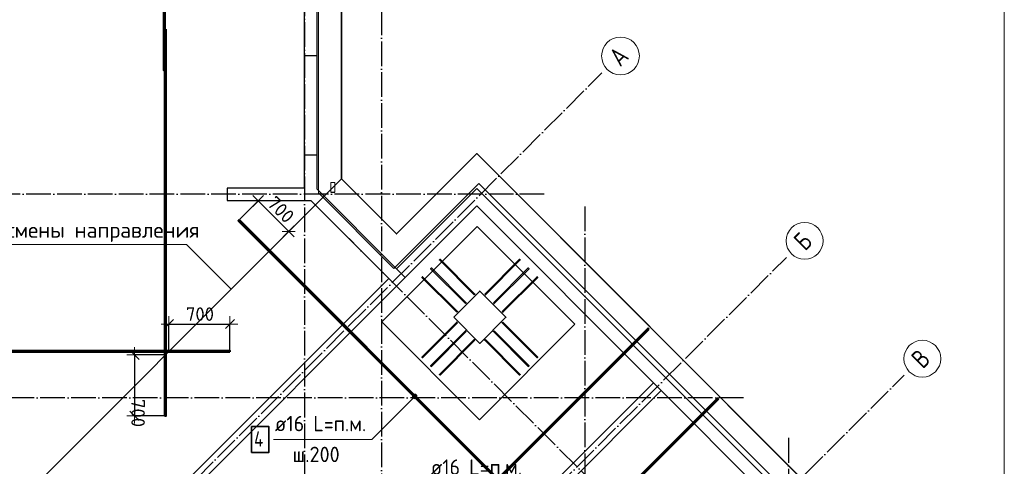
# Model space of a CAD drawing. Header units: millimetres. Extents: x -3483 to 105345, y -283423 to 72284.
# Tile 85 of 157: x 49283 to 65250, y 17391 to 24628. Entities that reach past the tile are written whole.
import ezdxf

# ---------------------------------------------------------------- set-up
doc = ezdxf.new("R2010")
doc.units = ezdxf.units.MM
doc.header["$PDMODE"] = 65
for name, pattern in [('______11', [500, 400, -50, 0, -50]), ('______2', [270, 200, -70]), ('______5', [1100, 800, -100, 100, -100])]:
    doc.linetypes.add(name, pattern=pattern)
for name, color, linetype, lineweight in [('Standard', 7, 'Continuous', 25), ('Арм.стержн. Арматура края', 96, 'Continuous', 35), ('Армирование стержнями_ общее', 40, 'Continuous', 35), ('Размерная линия_ общее', 7, 'Continuous', 13), ('Стальная конструкция_ общее', 7, 'Continuous', 25), ('Стена_ общее', 7, 'Continuous', 35), ('Фундамент_ общее', 7, 'Continuous', 35)]:
    doc.layers.add(name, color=color, linetype=linetype, lineweight=lineweight)
for name, color, linetype, lineweight, true_color in [('Арм.стержн.верхн.зоны У', 7, 'Continuous', 35, 0xecec00), ('Арм.стержн.верхн.зоны Х', 7, 'Continuous', 35, 0x0000c6), ('Арм.стержн.ниж.зоны У', 7, 'Continuous', 35, 0x00b300), ('Арм.стержн.ниж.зоны Х', 7, 'Continuous', 35, 0xc600c6), ('Осевая линия_ общее', 7, '______5', 13, 0xa0a0a0)]:
    doc.layers.add(name, color=color, linetype=linetype, lineweight=lineweight, true_color=true_color)
doc.styles.add('ARIAL', font='ARIAL.TTF')
doc.styles.add('ISOCPEUR', font='ISOCPEUR')
doc.dimstyles.new('DIMSTYLE_4', dxfattribs={"dimtxt": 220, "dimasz": 250, "dimexe": 0, "dimexo": 0, "dimgap": 110, "dimtad": 2, "dimdec": 0, "dimrnd": 5, "dimzin": 12, "dimdsep": 46, "dimtxsty": 'ISOCPEUR', "dimblk1": 'ALL_ML_STRICH', "dimblk2": 'ALL_ML_STRICH', "dimsah": 1, "dimcen": 0, "dimclrd": 7, "dimclre": 256, "dimclrt": 7, "dimadec": 0, "dimazin": 0, "dimtfac": 1, "dimtdec": 0, "dimtix": 1, "dimtmove": 2, "dimatfit": 3, "dimfxl": 0, "dimtzin": 0, "dimlwd": 0, "dimlwe": -3, "dimarcsym": 0})

# ---------------------------------------------------------------- blocks, each defined once
blk = doc.blocks.new('СЛОЖНЫЙ_ОБЪЕКТ_1')
at = {"layer": 'Стена_ общее', "color": 9, "linetype": 'Continuous', "lineweight": -3, "true_color": 0xc7c7c7, "transparency": 33554687}
for p, q in [((54100, 31590), (54100, 21886)), ((53900, 21900), (53900, 25000)), ((52650, 21900), (52650, 21700)), ((53900, 21900), (52650, 21900)), ((55394, 20592), (54100, 21886)), ((56695, 21893), (55394, 20592)), ((56837, 21752), (56695, 21893)), ((61751, 16837), (56837, 21752)), ((52650, 21700), (54004, 21700)), ((54004, 21700), (55267, 20436)), ((55536, 20451), (56695, 21610)), ((56695, 21610), (59559, 18746)), ((55394, 20309), (55536, 20451)), ((55267, 20436), (49511, 14681)), ((49639, 14553), (55394, 20309)), ((55394, 20309), (55267, 20436)), ((55868, 15055), (59559, 18746)), ((59559, 18746), (59686, 18619)), ((59686, 18619), (55995, 14928)), ((59686, 18619), (61468, 16837))]:
    blk.add_line(p, q, dxfattribs=at)
at = {"layer": 'Стена_ общее', "color": 9, "linetype": '______2', "lineweight": -3, "true_color": 0xc7c7c7, "transparency": 33554687}
for p, q in [((54100, 24040), (53900, 24040)), ((53900, 22440), (54100, 22440)), ((55394, 20592), (55536, 20451))]:
    blk.add_line(p, q, dxfattribs=at)
blk = doc.blocks.new('ALL_ML_STRICH')
at = {"color": 0, "linetype": 'ByBlock', "lineweight": -2}
for p, q in [((-1, 0), (0.5, 0)), ((-0.3, -0.3), (0.3, 0.3)), ((0, -0.5), (0, 0.5))]:
    blk.add_line(p, q, dxfattribs=at)
blk = doc.blocks.new('*D771')
at = {"layer": 'DEFPOINTS', "color": 7, "linetype": 'Continuous', "lineweight": 13, "transparency": 33554687}
for p in [(53150, 21692), (52835, 21377), (53330, 20882)]:
    blk.add_point(p, dxfattribs=at)
at = {"layer": 'Размерная линия_ общее', "color": 253, "linetype": 'Continuous', "lineweight": -2, "true_color": 0xa0a0a0, "transparency": 33554687}
for p, q in [((52849, 21391), (53150, 21692)), ((53344, 20896), (53645, 21197))]:
    blk.add_line(p, q, dxfattribs=at)
at = {"layer": 'Размерная линия_ общее', "color": 7, "linetype": 'Continuous', "lineweight": -2, "transparency": 33554687}
blk.add_line((53150, 21692), (53645, 21197), dxfattribs=at)
at = {"layer": 'Размерная линия_ общее', "color": 7, "linetype": 'Continuous', "lineweight": 13, "transparency": 33554687, "xscale": 250, "yscale": 250, "zscale": 250}
for p, rotation in [((53150, 21692), 134.9999999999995), ((53645, 21197), 314.9999999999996)]:
    blk.add_blockref('ALL_ML_STRICH', p, dxfattribs=dict(at, rotation=rotation))
at = {"layer": 'Размерная линия_ общее', "color": 7, "linetype": 'Continuous', "lineweight": 13, "transparency": 33554687, "insert": (53518, 21550), "char_height": 220, "width": 660, "attachment_point": 5, "rotation": 315, "style": 'ISOCPEUR'}
blk.add_mtext('\\A1;{700}', dxfattribs=at)
blk = doc.blocks.new('*D772')
at = {"layer": 'DEFPOINTS', "color": 7, "linetype": 'Continuous', "lineweight": 13, "transparency": 33554687}
for p in [(51143, 19197), (51645, 19197), (51645, 18207)]:
    blk.add_point(p, dxfattribs=at)
at = {"layer": 'Размерная линия_ общее', "color": 253, "linetype": 'Continuous', "lineweight": -2, "true_color": 0xa0a0a0, "transparency": 33554687}
for p, q in [((51625, 19197), (51143, 19197)), ((51625, 18207), (51143, 18207))]:
    blk.add_line(p, q, dxfattribs=at)
at = {"layer": 'Размерная линия_ общее', "color": 7, "linetype": 'Continuous', "lineweight": -2, "transparency": 33554687}
blk.add_line((51143, 19197), (51143, 18207), dxfattribs=at)
at = {"layer": 'Размерная линия_ общее', "color": 7, "linetype": 'Continuous', "lineweight": 13, "transparency": 33554687, "xscale": 250, "yscale": 250, "zscale": 250}
for p, rotation in [((51143, 19197), 90), ((51143, 18207), 270)]:
    blk.add_blockref('ALL_ML_STRICH', p, dxfattribs=dict(at, rotation=rotation))
at = {"layer": 'Размерная линия_ общее', "color": 7, "linetype": 'Continuous', "lineweight": 13, "transparency": 33554687, "insert": (51313, 18482), "char_height": 220, "width": 11, "attachment_point": 1, "rotation": 270, "line_spacing_factor": 0.60241, "style": 'ISOCPEUR'}
blk.add_mtext('700', dxfattribs=at)
blk = doc.blocks.new('*D773')
at = {"layer": 'DEFPOINTS', "color": 7, "linetype": 'Continuous', "lineweight": 13, "transparency": 33554687}
for p in [(51703, 19697), (51703, 19255), (52693, 19255)]:
    blk.add_point(p, dxfattribs=at)
at = {"layer": 'Размерная линия_ общее', "color": 253, "linetype": 'Continuous', "lineweight": -2, "true_color": 0xa0a0a0, "transparency": 33554687}
for p, q in [((51703, 19275), (51703, 19697)), ((52693, 19275), (52693, 19697))]:
    blk.add_line(p, q, dxfattribs=at)
at = {"layer": 'Размерная линия_ общее', "color": 7, "linetype": 'Continuous', "lineweight": -2, "transparency": 33554687}
blk.add_line((51703, 19697), (52693, 19697), dxfattribs=at)
at = {"layer": 'Размерная линия_ общее', "color": 7, "linetype": 'Continuous', "lineweight": 13, "transparency": 33554687, "xscale": 250, "yscale": 250, "zscale": 250, "rotation": 180}
blk.add_blockref('ALL_ML_STRICH', (51703, 19697), dxfattribs=at)
at = {"layer": 'Размерная линия_ общее', "color": 7, "linetype": 'Continuous', "lineweight": 13, "transparency": 33554687, "xscale": 250, "yscale": 250, "zscale": 250}
blk.add_blockref('ALL_ML_STRICH', (52693, 19697), dxfattribs=at)
at = {"layer": 'Размерная линия_ общее', "color": 7, "linetype": 'Continuous', "lineweight": 13, "transparency": 33554687, "insert": (51978, 19967), "char_height": 220, "width": 11, "attachment_point": 1, "line_spacing_factor": 0.60241, "style": 'ISOCPEUR'}
blk.add_mtext('700', dxfattribs=at)
blk = doc.blocks.new('СЛОЖНЫЙ_ОБЪЕКТ_12')
at = {"layer": 'Армирование стержнями_ общее', "color": 7, "linetype": 'Continuous', "lineweight": 25, "transparency": 33554687}
blk.add_lwpolyline([(54500, 22052), (42568, 10120), (39350, 10120)], dxfattribs=at)
blk = doc.blocks.new('СЛОЖНЫЙ_ОБЪЕКТ_13')
at = {"layer": 'Осевая линия_ общее', "color": 253, "linetype": '______11', "lineweight": -3, "true_color": 0xa0a0a0, "transparency": 33554687}
for p, q in [((41882, 6924), (58725, 23767)), ((62211, 13493), (54624, 21080)), ((46287, 5347), (61716, 20776)), ((46817, 2059), (63625, 18867))]:
    blk.add_line(p, q, dxfattribs=at)
at = {"layer": 'Осевая линия_ общее', "color": 7, "linetype": 'Continuous', "lineweight": 13, "transparency": 33554687}
for centre, radius in [((59026, 24040), 306), ((62012, 21044), 299), ((63921, 19135), 299)]:
    blk.add_circle(centre, radius, dxfattribs=at)
at = {"layer": 'Осевая линия_ общее', "color": 7, "linetype": 'Continuous', "lineweight": 13, "transparency": 33554687, "char_height": 300, "attachment_point": 7, "rotation": 45, "style": 'ISOCPEUR'}
for s, insert, width in [('\\W0.82;А', (59022, 23852), 392.65), ('\\W0.80;Б', (62019, 20867), 359.83), ('\\W0.80;В', (63928, 18958), 359.83)]:
    blk.add_mtext(s, dxfattribs=dict(at, insert=insert, width=width))

msp = doc.modelspace()

# ---------------------------------------------------------------- hatches: boundary and pattern name
at = {"layer": 'Арм.стержн.верхн.зоны У', "linetype": 'Continuous', "lineweight": 13, "transparency": 33554687}
for points in [[(55652.3, 18532.7), (55714.9, 18496.6), (55661.9, 18549.6)], [(55652.3, 18513.6), (55698, 18487), (55652.3, 18532.7)], [(55652.3, 18532.7), (55698, 18487), (55714.9, 18496.6)], [(55661.9, 18549.6), (55724.5, 18513.6), (55678.9, 18559.2)], [(55661.9, 18549.6), (55714.9, 18496.6), (55724.5, 18513.6)], [(55678.9, 18559.2), (55724.5, 18513.6), (55724.5, 18532.7)], [(55678.9, 18559.2), (55724.5, 18532.7), (55698, 18559.2)], [(55698, 18559.2), (55724.5, 18532.7), (55714.9, 18549.6)], [(55678.9, 18487), (55652.3, 18513.6), (55661.9, 18496.6)], [(55652.3, 18513.6), (55678.9, 18487), (55698, 18487)]]:
    msp.add_hatch(color=7, dxfattribs=at).paths.add_polyline_path(points)

# ---------------------------------------------------------------- linework, layer by layer
at = {"layer": 'Standard', "color": 52, "linetype": 'Continuous', "lineweight": 13, "transparency": 33554687}
for p, q in [((56701.1, 21276.5), (55155.4, 19730.7)), ((56701.1, 21276.5), (55155.4, 19730.7)), ((56701.1, 21276.5), (55155.4, 19730.7)), ((56701.1, 21276.5), (55155.4, 19730.7)), ((58285, 19692.6), (56701.1, 21276.5)), ((58285, 19692.6), (56701.1, 21276.5)), ((58285, 19692.6), (56701.1, 21276.5)), ((58285, 19692.6), (56701.1, 21276.5)), ((55155.4, 19730.7), (56739.3, 18146.8)), ((55155.4, 19730.7), (56739.3, 18146.8)), ((55155.4, 19730.7), (56739.3, 18146.8)), ((55155.4, 19730.7), (56739.3, 18146.8)), ((56739.3, 18146.8), (58285, 19692.6)), ((56739.3, 18146.8), (58285, 19692.6)), ((56739.3, 18146.8), (58285, 19692.6)), ((56739.3, 18146.8), (58285, 19692.6))]:
    msp.add_line(p, q, dxfattribs=at)
at = {"layer": 'Standard', "color": 7, "linetype": 'Continuous', "lineweight": 13, "transparency": 33554687}
for points in [[(39250, -750), (65250, -750), (65250, 46690), (39250, 46690), (39250, -750)], [(64697.3, 650), (64697.3, 14100), (61855.2, 14100), (60374.6, 15580.6), (61750, 16955.9), (56729.5, 21976.4), (55350.7, 20597.5), (54127.4, 21820.8), (54127.4, 31582)], [(52710.3, 20262.3), (51989, 20983.6), (47539, 20983.6)]]:
    msp.add_lwpolyline(points, dxfattribs=at)
at = {"layer": 'Арм.стержн. Арматура края', "color": 7, "linetype": 'Continuous', "lineweight": 35, "transparency": 33554687}
for points in [[(56513, 20027.7), (55947.3, 20593.4), (55958.6, 20604.7), (56524.3, 20039), (56513, 20027.7)], [(56654.4, 20169.2), (56088.7, 20734.8), (56100, 20746.1), (56665.7, 20180.5), (56654.4, 20169.2)], [(56824.1, 20180.5), (57389.8, 20746.1), (57401.1, 20734.8), (56835.4, 20169.2), (56824.1, 20180.5)], [(56965.5, 20039), (57531.2, 20604.7), (57542.5, 20593.4), (56976.9, 20027.7), (56965.5, 20039)], [(56371.6, 19886.3), (55805.9, 20452), (55817.2, 20463.3), (56382.9, 19897.6), (56371.6, 19886.3)], [(57107, 19897.6), (57672.7, 20463.3), (57684, 20452), (57118.3, 19886.3), (57107, 19897.6)], [(56382.9, 19716.6), (55817.2, 19150.9), (55805.9, 19162.2), (56371.6, 19727.9), (56382.9, 19716.6)], [(57118.3, 19727.9), (57684, 19162.2), (57672.7, 19150.9), (57107, 19716.6), (57118.3, 19727.9)], [(56524.3, 19575.2), (55958.6, 19009.5), (55947.3, 19020.8), (56513, 19586.5), (56524.3, 19575.2)], [(56976.9, 19586.5), (57542.5, 19020.8), (57531.2, 19009.5), (56965.5, 19575.2), (56976.9, 19586.5)], [(56665.7, 19433.8), (56100, 18868.1), (56088.7, 18879.4), (56654.4, 19445.1), (56665.7, 19433.8)], [(56835.4, 19445.1), (57401.1, 18879.4), (57389.8, 18868.1), (56824.1, 19433.8), (56835.4, 19445.1)]]:
    msp.add_lwpolyline(points, dxfattribs=at)
at = {"layer": 'Арм.стержн.верхн.зоны У', "color": 7, "linetype": 'Continuous', "lineweight": 13, "transparency": 33554687}
for p, q in [((54990.9, 17825.6), (55688.4, 18523.1)), ((55661.9, 18549.6), (55661.9, 18549.6)), ((55714.9, 18549.6), (55714.9, 18549.6)), ((55661.9, 18496.6), (55661.9, 18496.6)), ((55714.9, 18496.6), (55714.9, 18496.6)), ((53400.9, 17825.6), (54990.9, 17825.6))]:
    msp.add_line(p, q, dxfattribs=at)
at = {"layer": 'Арм.стержн.верхн.зоны У', "color": 52, "linetype": 'Continuous', "lineweight": 35, "transparency": 33554687}
for points in [[(40600, 46590), (40600, 43340), (39350, 43340), (39350, 38420), (40600, 38420), (40600, 32820), (39350, 32820), (39350, 27900), (40600, 27900), (40600, 22300), (39350, 22300), (39350, 18000), (40600, 18000), (40600, 12640), (39350, 12640), (39350, 10119.9), (42567.8, 10119.9), (54500, 22052), (54500, 31190), (56340, 31190), (56340, 40050), (54500, 40050), (54500, 46590), (40600, 46590)], [(62316.9, 16837.3), (56695.4, 22458.8), (55394.4, 21157.7), (54500, 22052), (42567.8, 10119.9), (39350, 10119.9), (42567.4, 6902.4), (43451.3, 7786.3), (47715.2, 3522.4), (46831.3, 2638.6), (50119.9, -650), (50119.9, 2567.8), (62052, 14500), (61015.9, 15536.2), (62316.9, 16837.3)], [(56320.7, 19807.1), (56744.9, 19382.8), (57169.2, 19807.1), (56744.9, 20231.4), (56320.7, 19807.1)]]:
    msp.add_lwpolyline(points, dxfattribs=at)
at = {"layer": 'Арм.стержн.верхн.зоны У', "color": 7, "linetype": 'Continuous', "lineweight": 50, "transparency": 33554687}
for points in [[(51637, 35504), (51637, 23804), (51621, 23804), (51621, 35504), (51637, 35504)], [(51653, 24474), (51653, 18207.1), (51637, 18207.1), (51637, 24474), (51653, 24474)], [(52840.4, 21382.4), (61124.9, 13097.9), (61113.6, 13086.6), (52829.1, 21371.1), (52840.4, 21382.4)]]:
    msp.add_lwpolyline(points, dxfattribs=at)
at = {"layer": 'Арм.стержн.верхн.зоны У', "color": 7, "linetype": 'Continuous', "lineweight": 35, "transparency": 33554687}
msp.add_lwpolyline([(53042.6, 17617.3), (53325.9, 17617.3), (53325.9, 18033.9), (53042.6, 18033.9), (53042.6, 17617.3)], dxfattribs=at)
at = {"layer": 'Арм.стержн.верхн.зоны У', "color": 7, "linetype": 'Continuous', "lineweight": 13, "transparency": 33554687}
msp.add_circle((55688.4, 18523.1), 37.5, dxfattribs=at)
at = {"layer": 'Арм.стержн.верхн.зоны Х', "color": 52, "linetype": 'Continuous', "lineweight": 35, "transparency": 33554687}
for points in [[(40600, 46590), (40600, 43340), (39350, 43340), (39350, 38420), (40600, 38420), (40600, 32820), (39350, 32820), (39350, 27900), (40600, 27900), (40600, 22300), (39350, 22300), (39350, 18000), (40600, 18000), (40600, 12640), (39350, 12640), (39350, 10119.9), (42567.8, 10119.9), (54500, 22052), (54500, 31190), (56340, 31190), (56340, 40050), (54500, 40050), (54500, 46590), (40600, 46590)], [(62316.9, 16837.3), (56695.4, 22458.8), (55394.4, 21157.7), (54500, 22052), (42567.8, 10119.9), (39350, 10119.9), (42567.4, 6902.4), (43451.3, 7786.3), (47715.2, 3522.4), (46831.3, 2638.6), (50119.9, -650), (50119.9, 2567.8), (62052, 14500), (61015.9, 15536.2), (62316.9, 16837.3)], [(56320.7, 19807.1), (56744.9, 19382.8), (57169.2, 19807.1), (56744.9, 20231.4), (56320.7, 19807.1)]]:
    msp.add_lwpolyline(points, dxfattribs=at)
at = {"layer": 'Арм.стержн.верхн.зоны Х', "color": 7, "linetype": 'Continuous', "lineweight": 50, "transparency": 33554687}
for points in [[(52692.8, 19246.9), (41051.8, 19246.9), (41051.8, 19262.9), (52692.8, 19262.9), (52692.8, 19246.9)], [(60615.1, 18482.5), (52330.7, 10198), (52319.4, 10209.3), (60603.8, 18493.8), (60615.1, 18482.5)]]:
    msp.add_lwpolyline(points, dxfattribs=at)
at = {"layer": 'Арм.стержн.ниж.зоны У', "color": 52, "linetype": 'Continuous', "lineweight": 35, "transparency": 33554687}
for points in [[(40600, 46590), (40600, 43340), (39350, 43340), (39350, 38420), (40600, 38420), (40600, 32820), (39350, 32820), (39350, 27900), (40600, 27900), (40600, 22300), (39350, 22300), (39350, 18000), (40600, 18000), (40600, 12640), (39350, 12640), (39350, 10119.9), (42567.8, 10119.9), (54500, 22052), (54500, 31190), (56340, 31190), (56340, 40050), (54500, 40050), (54500, 46590), (40600, 46590)], [(62316.9, 16837.3), (56695.4, 22458.8), (55394.4, 21157.7), (54500, 22052), (42567.8, 10119.9), (39350, 10119.9), (42567.4, 6902.4), (43451.3, 7786.3), (47715.2, 3522.4), (46831.3, 2638.6), (50119.9, -650), (50119.9, 2567.8), (62052, 14500), (61015.9, 15536.2), (62316.9, 16837.3)]]:
    msp.add_lwpolyline(points, dxfattribs=at)
at = {"layer": 'Арм.стержн.ниж.зоны Х', "color": 52, "linetype": 'Continuous', "lineweight": 35, "transparency": 33554687}
for points in [[(40600, 46590), (40600, 43340), (39350, 43340), (39350, 38420), (40600, 38420), (40600, 32820), (39350, 32820), (39350, 27900), (40600, 27900), (40600, 22300), (39350, 22300), (39350, 18000), (40600, 18000), (40600, 12640), (39350, 12640), (39350, 10119.9), (42567.8, 10119.9), (54500, 22052), (54500, 31190), (56340, 31190), (56340, 40050), (54500, 40050), (54500, 46590), (40600, 46590)], [(62316.9, 16837.3), (56695.4, 22458.8), (55394.4, 21157.7), (54500, 22052), (42567.8, 10119.9), (39350, 10119.9), (42567.4, 6902.4), (43451.3, 7786.3), (47715.2, 3522.4), (46831.3, 2638.6), (50119.9, -650), (50119.9, 2567.8), (62052, 14500), (61015.9, 15536.2), (62316.9, 16837.3)]]:
    msp.add_lwpolyline(points, dxfattribs=at)
at = {"layer": 'Арм.стержн.ниж.зоны Х', "color": 7, "linetype": 'Continuous', "lineweight": 50, "transparency": 33554687}
msp.add_lwpolyline([(59483.8, 19613.9), (51199.3, 11329.4), (51188, 11340.7), (59472.4, 19625.2), (59483.8, 19613.9)], dxfattribs=at)
at = {"layer": 'Осевая линия_ общее', "color": 253, "linetype": '______11', "lineweight": -3, "true_color": 0xa0a0a0, "transparency": 33554687}
for p, q in [((53900, 46590), (53900, -2827.9)), ((55150, 40780), (55150, -2827.9)), ((57790, 21800), (37142.2, 21800)), ((58450, 21600), (58450, -2827.9)), ((61020, 18500), (37142.2, 18500)), ((61750, 17850), (61750, -2827.9))]:
    msp.add_line(p, q, dxfattribs=at)
at = {"layer": 'Стальная конструкция_ общее', "color": 253, "linetype": '______2', "lineweight": 18, "true_color": 0xababab, "transparency": 33554687}
for p, q in [((54331.1, 21834.2), (54331.1, 21991.1)), ((54331.1, 21991.1), (54391.1, 21991.1)), ((54331.1, 21834.2), (54331.1, 21991.1)), ((54331.1, 21991.1), (54391.1, 21991.1)), ((54391.1, 21991.1), (54391.1, 21834.2)), ((54391.1, 21991.1), (54391.1, 21834.2))]:
    msp.add_line(p, q, dxfattribs=at)
at = {"layer": 'Стальная конструкция_ общее', "color": 7, "linetype": 'Continuous', "lineweight": 25, "transparency": 33554687}
for p, q in [((54331.1, 21831.1), (54331.1, 21834.2)), ((54331.1, 21834.2), (54391.1, 21834.2)), ((54331.1, 21831.1), (54331.1, 21834.2)), ((54331.1, 21834.2), (54391.1, 21834.2)), ((54331.1, 21831.1), (54391.1, 21831.1)), ((54331.1, 21831.1), (54391.1, 21831.1)), ((54391.1, 21834.2), (54391.1, 21831.1)), ((54391.1, 21834.2), (54391.1, 21831.1))]:
    msp.add_line(p, q, dxfattribs=at)
at = {"layer": 'Фундамент_ общее', "color": 7, "lineweight": 25, "transparency": 33554687}
for p, q in [((54500, 31190), (54500, 22052)), ((55394.4, 21157.7), (56695.4, 22458.8)), ((56695.4, 22458.8), (62316.9, 16837.3)), ((54500, 22052), (55394.4, 21157.7)), ((56744.9, 20231.4), (56320.7, 19807.1)), ((57169.2, 19807.1), (56744.9, 20231.4)), ((56320.7, 19807.1), (56744.9, 19382.8)), ((56744.9, 19382.8), (57169.2, 19807.1))]:
    msp.add_line(p, q, dxfattribs=at)
at = {"layer": 'Фундамент_ общее', "color": 7, "linetype": 'Continuous', "lineweight": 25, "transparency": 33554687}
for p, q in [((54500, 31190), (54500, 22052)), ((55394.4, 21157.7), (56695.4, 22458.8)), ((56695.4, 22458.8), (62316.9, 16837.3)), ((54500, 22052), (55394.4, 21157.7)), ((56744.9, 20231.4), (56320.7, 19807.1)), ((57169.2, 19807.1), (56744.9, 20231.4)), ((56320.7, 19807.1), (56744.9, 19382.8)), ((56744.9, 19382.8), (57169.2, 19807.1))]:
    msp.add_line(p, q, dxfattribs=at)

# ---------------------------------------------------------------- block references
at = {"layer": 'Армирование стержнями_ общее', "color": 7, "linetype": 'Continuous', "lineweight": 25, "transparency": 33554687}
msp.add_blockref('СЛОЖНЫЙ_ОБЪЕКТ_12', (0, 0), dxfattribs=at)
at = {"layer": 'Осевая линия_ общее', "color": 253, "linetype": '______11', "lineweight": -3, "true_color": 0xa0a0a0, "transparency": 33554687}
msp.add_blockref('СЛОЖНЫЙ_ОБЪЕКТ_13', (0, 0), dxfattribs=at)
at = {"layer": 'Стена_ общее', "color": 9, "linetype": 'Continuous', "lineweight": -3, "true_color": 0xc7c7c7, "transparency": 33554687}
msp.add_blockref('СЛОЖНЫЙ_ОБЪЕКТ_1', (0, 0), dxfattribs=at)

# ---------------------------------------------------------------- texts
at = {"layer": 'Standard', "color": 7, "linetype": 'Continuous', "lineweight": 13, "transparency": 33554687, "insert": (47586.5, 21345), "char_height": 250, "width": 4593.205, "attachment_point": 1, "line_spacing_factor": 1.024096, "style": 'ARIAL'}
msp.add_mtext('\\A1;{\\fISOCPEUR|i0|b0;\\H250.000000;\\W1.000000;\\C7;Граница смены направления}\\P{\\fISOCPEUR|i0|b0;\\H250.000000;\\W1.000000;\\C7;арматуры}\\P', dxfattribs=at)
at = {"layer": 'Арм.стержн.верхн.зоны У', "color": 7, "linetype": 'Continuous', "lineweight": 25, "transparency": 33554687, "char_height": 250, "attachment_point": 7, "style": 'ISOCPEUR'}
for s, insert, width in [('\\W0.94;ø16 L=п.м.', (53420.9, 17958.9), 1666.526), ('\\W0.80;4', (53084.2, 17708.9), 299.861), ('\\W0.95;ш.200 ', (53708.4, 17458.9), 1093.33)]:
    msp.add_mtext(s, dxfattribs=dict(at, insert=insert, width=width))
at = {"layer": 'Арм.стержн.верхн.зоны Х', "color": 7, "linetype": 'Continuous', "lineweight": 25, "transparency": 33554687, "insert": (55948.4, 17253), "char_height": 250, "width": 1666.526, "attachment_point": 7, "style": 'ISOCPEUR'}
msp.add_mtext('\\W0.94;ø16 L=п.м.', dxfattribs=at)

# ---------------------------------------------------------------- dimensions: what is measured, and where the dimension line sits
at = {"layer": 'Размерная линия_ общее', "color": 7, "linetype": 'Continuous', "lineweight": 13, "transparency": 33554687}
dim = msp.add_linear_dim(base=(53644.8, 21196.8), p1=(52848.9, 21390.9), p2=(53343.9, 20895.9), angle=315, dimstyle='DIMSTYLE_4', override={"dimpost": '<>', "dimclrd": 7, "dimclre": 253, "dimclrt": 7, "dimlwd": 0, "dimlwe": 65533}, dxfattribs=at)
dim.commit()
dim.dimension.update_dxf_attribs({"geometry": '*D771', "text_midpoint": (53518.2, 21549.7), "dimtype": 160})
dim = msp.add_linear_dim(base=(52692.8, 19697), p1=(51702.9, 19274.9), p2=(52692.8, 19274.9), text='700', dimstyle='DIMSTYLE_4', override={"dimpost": '<>', "dimclrd": 7, "dimclre": 253, "dimclrt": 7, "dimlwd": 0, "dimlwe": 65533}, dxfattribs=at)
dim.commit()
dim.dimension.update_dxf_attribs({"geometry": '*D773', "text_midpoint": (52197.9, 19807), "dimtype": 160})
dim = msp.add_linear_dim(base=(51143.5, 18207.1), p1=(51625, 19197), p2=(51625, 18207.1), angle=270, text='700', dimstyle='DIMSTYLE_4', override={"dimpost": '<>', "dimclrd": 7, "dimclre": 253, "dimclrt": 7, "dimlwd": 0, "dimlwe": 65533}, dxfattribs=at)
dim.commit()
dim.dimension.update_dxf_attribs({"geometry": '*D772', "text_midpoint": (51033.5, 18702.1), "dimtype": 160})

doc.saveas('drawing.dxf')
